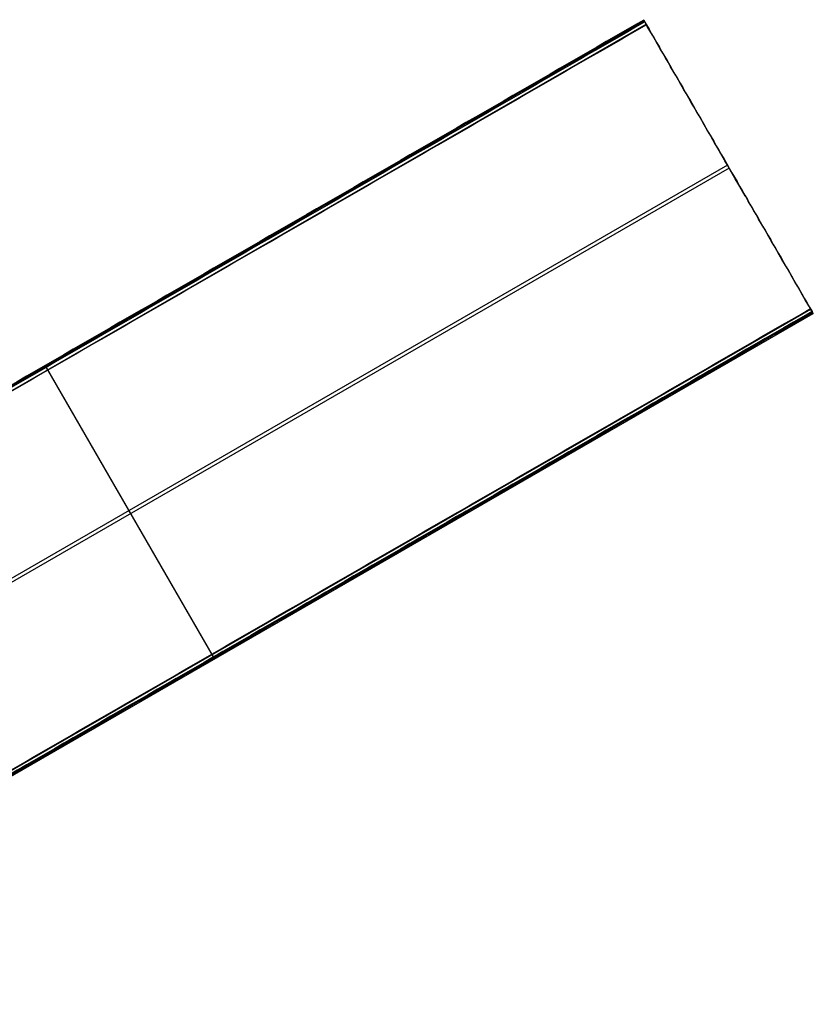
# Model space of a CAD drawing. Header units: millimetres. Extents: x -544 to 436, y -6221 to -5373.
# Tile 13 of 13: x 148 to 436, y -5729 to -5373. Entities that reach past the tile are written whole.
import ezdxf

# ---------------------------------------------------------------- set-up
doc = ezdxf.new("R2010")
doc.units = ezdxf.units.MM

msp = doc.modelspace()

# ---------------------------------------------------------------- linework, layer by layer
at = {"color": 7, "true_color": 0xffffff}
for p, q in [((-58.83, -5623.09, 54.48), (374.18, -5373.1, 54.48)), ((374.37, -5373.43, 51.95), (-58.63, -5623.43, 51.95)), ((-57.95, -5624.61, 49.47), (375.05, -5374.62, 49.47)), ((410.93, -5436.76, 66.01), (398.71, -5415.58, 66.01)), ((404.51, -5425.63, 68.69), (5.46, -5656.03, 68.69)), ((404.81, -5426.16, 68.83), (404.81, -5426.16, 63.19)), ((405.13, -5426.71, 63.33), (6.07, -5657.1, 63.33)), ((1.58, -5727.72, 82.55), (434.58, -5477.73, 82.55)), ((435.27, -5478.91, 80.07), (2.26, -5728.9, 80.07)), ((2.47, -5729.27, 78.14), (435.48, -5479.27, 78.14)), ((158.06, -5498.77, 50.25), (157.67, -5498.09, 53.66)), ((158.05, -5498.74, 54.86), (217.97, -5602.53, 82.52)), ((218.59, -5603.6, 77.17), (158.66, -5499.81, 49.5)), ((218.57, -5603.57, 81.77), (218.96, -5604.25, 78.36))]:
    msp.add_line(p, q, dxfattribs=at)
at = {"color": 7, "true_color": 0xffffff, "extrusion": (-0.866025, -0.5, -1.76192e-13)}
msp.add_arc((4841, 54.06, 2362.5), 0.795, 85.1568, 210.8432, dxfattribs=at)
at = {"color": 7, "true_color": 0xffffff, "extrusion": (-0.866025, -0.5, -2.13857e-13)}
msp.add_arc((4842.08, 50.47, 2362.5), 1, 193, 283, dxfattribs=at)
at = {"color": 7, "true_color": 0xffffff, "extrusion": (-0.866025, -0.5, -3.54522e-13)}
msp.add_arc((4961.14, 81.55, 2362.5), 1, 13, 103, dxfattribs=at)
at = {"color": 7, "true_color": 0xffffff, "extrusion": (-0.866025, -0.5, 3.17441e-13)}
msp.add_arc((4961.93, 78.14, 2362.5), 1, 283, 13, dxfattribs=at)
at = {"color": 7, "true_color": 0xffffff, "extrusion": (0.866025, 0.5, 0)}
for centre, radius, start, end in [((-4841, 54.06, -2612.5), 0.795, 329.1568, 94.8432), ((-4842.08, 50.47, -2612.5), 1, 257, 347), ((-4961.14, 81.55, -2612.5), 1, 77, 167), ((-4961.93, 78.14, -2612.5), 1, 167, 257)]:
    msp.add_arc(centre, radius, start, end, dxfattribs=at)
at = {"color": 7, "true_color": 0xffffff}
for points in [[(374.17, -5373.09, 53.66), (-58.83, -5623.09, 53.66)], [(374.17, -5373.09, 53.66), (374.57, -5373.77, 50.25)], [(374.55, -5373.74, 54.86), (-58.46, -5623.73, 54.86)], [(374.57, -5373.77, 50.25), (-58.44, -5623.77, 50.25)], [(375.17, -5374.81, 49.5), (-57.84, -5624.81, 49.5)], [(434.47, -5477.53, 82.52), (374.55, -5373.74, 54.86)], [(375.17, -5374.81, 49.5), (435.09, -5478.6, 77.17)], [(1.47, -5727.53, 82.52), (434.47, -5477.53, 82.52)], [(435.07, -5478.57, 81.77), (2.07, -5728.56, 81.77)], [(435.09, -5478.6, 77.17), (2.09, -5728.6, 77.17)], [(435.46, -5479.25, 78.36), (2.46, -5729.25, 78.36)], [(435.46, -5479.25, 78.36), (435.07, -5478.57, 81.77)]]:
    msp.add_open_spline(points, degree=1, dxfattribs=at)

doc.saveas('drawing.dxf')
